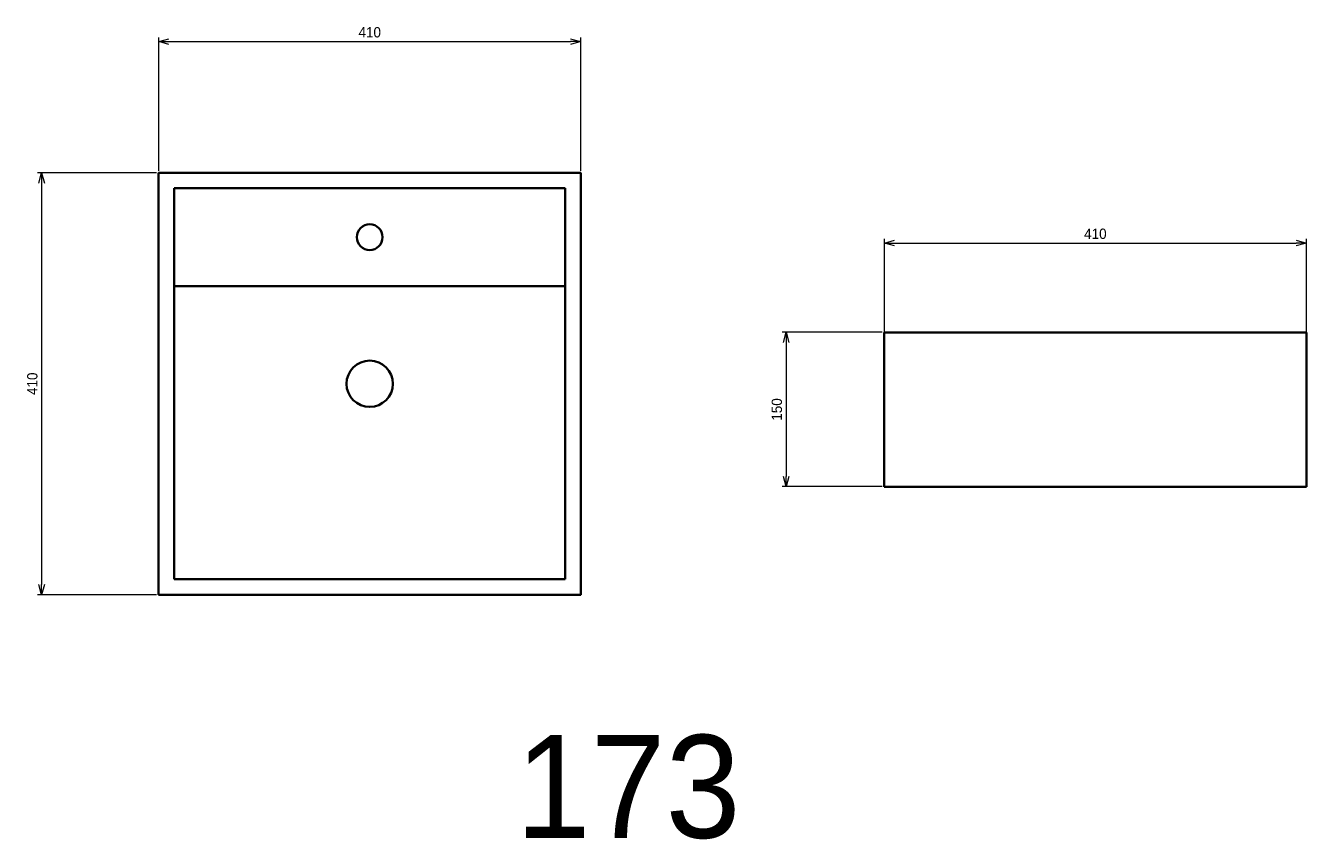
# Model space of a CAD drawing. Header units: millimetres. Extents: x 390 to 1634, y 181 to 972.
import ezdxf

# ---------------------------------------------------------------- set-up
doc = ezdxf.new("R2010")
doc.units = ezdxf.units.MM
doc.header["$LTSCALE"] = 0.3
doc.layers.add('HOJO', color=8, linetype='Continuous', lineweight=13, plot=False)
doc.layers.add('HOJO @ 4', color=8, linetype='Continuous', lineweight=13, plot=False)
for name, color, linetype, lineweight in [('実線', 3, 'Continuous', 35), ('寸法', 2, 'Continuous', 18), ('寸法 @ 4', 2, 'Continuous', 18), ('細線', 7, 'Continuous', 18)]:
    doc.layers.add(name, color=color, linetype=linetype, lineweight=lineweight)
doc.styles.add('MS Pゴシック', font='txt')
doc.styles.get("Standard").update_dxf_attribs({"font": 'txt.shx', "bigfont": 'bigfont.shx'})
doc.dimstyles.new('MyDim S＝1：4', dxfattribs={"dimtxt": 2.5, "dimasz": 2.5, "dimexe": 1, "dimexo": 0.5, "dimgap": 1, "dimtad": 3, "dimdsep": 46, "dimtxsty": 'MS Pゴシック', "dimblk": 'OPEN30', "dimcen": 0, "dimclrd": 256, "dimclre": 256, "dimclrt": 256, "dimazin": 2, "dimtfac": 1, "dimtmove": 0, "dimatfit": 3, "dimldrblk": 'OPEN30', "dimfxl": 1, "dimlwd": 18, "dimlwe": 18, "dimarcsym": 0})

# ---------------------------------------------------------------- blocks, each defined once
blk = doc.blocks.new('_Open30')
at = {"color": 0, "lineweight": -2}
for p, q in [((-1, 0.27), (0, 0)), ((0, 0), (-1, -0.27)), ((0, 0), (-1, 0))]:
    blk.add_line(p, q, dxfattribs=at)
blk = doc.blocks.new('*D14')
at = {"layer": 'Defpoints', "color": 0, "transparency": 16777216}
for p in [(1634.4, 761.1), (1224.4, 564.4), (1634.4, 564.4)]:
    blk.add_point(p, dxfattribs=at)
at = {"layer": '寸法', "lineweight": 18, "transparency": 16777216}
for p, q in [((1224.4, 566.4), (1224.4, 765.1)), ((1234.4, 761.1), (1624.4, 761.1)), ((1634.4, 566.4), (1634.4, 765.1))]:
    blk.add_line(p, q, dxfattribs=at)
at = {"layer": '寸法', "lineweight": 18, "transparency": 16777216, "xscale": 10, "yscale": 10, "zscale": 10, "rotation": 180}
blk.add_blockref('_Open30', (1224.4, 761.1), dxfattribs=at)
at = {"layer": '寸法', "lineweight": 18, "transparency": 16777216, "xscale": 10, "yscale": 10, "zscale": 10}
blk.add_blockref('_Open30', (1634.4, 761.1), dxfattribs=at)
at = {"layer": '寸法', "transparency": 16777216, "insert": (1429.4, 770.1), "char_height": 10, "attachment_point": 5, "style": 'MS Pゴシック'}
blk.add_mtext('410', dxfattribs=at)
blk = doc.blocks.new('*D15')
at = {"layer": 'Defpoints', "color": 0, "transparency": 16777216}
for p in [(1224.4, 674.4), (1129, 524.4), (1224.4, 524.4)]:
    blk.add_point(p, dxfattribs=at)
at = {"layer": '寸法', "lineweight": 18, "transparency": 16777216}
for p, q in [((1222.4, 674.4), (1125, 674.4)), ((1129, 664.4), (1129, 534.4)), ((1222.4, 524.4), (1125, 524.4))]:
    blk.add_line(p, q, dxfattribs=at)
at = {"layer": '寸法', "lineweight": 18, "transparency": 16777216, "xscale": 10, "yscale": 10, "zscale": 10}
for p, rotation in [((1129, 674.4), 90), ((1129, 524.4), 270)]:
    blk.add_blockref('_Open30', p, dxfattribs=dict(at, rotation=rotation))
at = {"layer": '寸法', "transparency": 16777216, "insert": (1120, 599.4), "char_height": 10, "attachment_point": 5, "rotation": 90, "style": 'MS Pゴシック'}
blk.add_mtext('150', dxfattribs=at)
blk = doc.blocks.new('*D13')
at = {"layer": 'Defpoints', "color": 0, "transparency": 16777216}
for p in [(929.5, 956.9), (519.5, 829.4), (929.5, 829.4)]:
    blk.add_point(p, dxfattribs=at)
at = {"layer": '寸法', "lineweight": 18, "transparency": 16777216}
for p, q in [((519.5, 831.4), (519.5, 960.9)), ((929.5, 831.4), (929.5, 960.9)), ((529.5, 956.9), (919.5, 956.9))]:
    blk.add_line(p, q, dxfattribs=at)
at = {"layer": '寸法', "lineweight": 18, "transparency": 16777216, "xscale": 10, "yscale": 10, "zscale": 10, "rotation": 180}
blk.add_blockref('_Open30', (519.5, 956.9), dxfattribs=at)
at = {"layer": '寸法', "lineweight": 18, "transparency": 16777216, "xscale": 10, "yscale": 10, "zscale": 10}
blk.add_blockref('_Open30', (929.5, 956.9), dxfattribs=at)
at = {"layer": '寸法', "transparency": 16777216, "insert": (724.5, 965.9), "char_height": 10, "attachment_point": 5, "style": 'MS Pゴシック'}
blk.add_mtext('410', dxfattribs=at)
blk = doc.blocks.new('*D16')
at = {"layer": 'Defpoints', "color": 0, "transparency": 16777216}
for p in [(519.5, 829.4), (405.8, 419.4), (519.5, 419.4)]:
    blk.add_point(p, dxfattribs=at)
at = {"layer": 'HOJO', "lineweight": 18, "transparency": 16777216}
for p, q in [((517.5, 829.4), (401.8, 829.4)), ((405.8, 819.4), (405.8, 429.4)), ((517.5, 419.4), (401.8, 419.4))]:
    blk.add_line(p, q, dxfattribs=at)
at = {"layer": 'HOJO', "lineweight": 18, "transparency": 16777216, "xscale": 10, "yscale": 10, "zscale": 10}
for p, rotation in [((405.8, 829.4), 90), ((405.8, 419.4), 270)]:
    blk.add_blockref('_Open30', p, dxfattribs=dict(at, rotation=rotation))
at = {"layer": 'HOJO', "transparency": 16777216, "insert": (396.8, 624.4), "char_height": 10, "attachment_point": 5, "rotation": 90, "style": 'MS Pゴシック'}
blk.add_mtext('410', dxfattribs=at)

msp = doc.modelspace()

# ---------------------------------------------------------------- linework, layer by layer
at = {"layer": '実線'}
for p, q in [((914.464, 814.369), (534.464, 814.369)), ((534.464, 814.369), (534.464, 434.369)), ((914.464, 434.369), (914.464, 814.369)), ((914.464, 719.369), (534.464, 719.369)), ((1634.359, 674.369), (1224.359, 674.369)), ((1224.359, 674.369), (1224.359, 524.369)), ((1634.359, 674.369), (1634.359, 524.369)), ((1634.359, 524.369), (1224.359, 524.369)), ((534.464, 434.369), (914.464, 434.369))]:
    msp.add_line(p, q, dxfattribs=at)
msp.add_lwpolyline([(519.464, 419.369), (929.464, 419.369), (929.464, 829.369), (519.464, 829.369)], close=True, dxfattribs=at)
for centre, radius in [((724.464, 766.869), 12.5), ((724.464, 624.369), 22.5)]:
    msp.add_circle(centre, radius, dxfattribs=at)
at = {"layer": '寸法'}
for p in [(914.464, 719.369), (914.464, 624.369), (914.464, 529.369)]:
    msp.add_point(p, dxfattribs=at)

# ---------------------------------------------------------------- texts
at = {"layer": '細線', "insert": (975.522, 232.39), "char_height": 100, "width": 1129.44951, "attachment_point": 5}
msp.add_mtext('{\\fMS PMincho|b0|i0|c128|p18;173}', dxfattribs=at)

# ---------------------------------------------------------------- dimensions: what is measured, and where the dimension line sits
at = {"layer": 'HOJO @ 4'}
dim = msp.add_linear_dim(base=(405.795, 419.369), p1=(519.464, 829.369), p2=(519.464, 419.369), angle=90, dimstyle='MyDim S＝1：4', override={"dimscale": 4, "dimtix": 0, "dimtofl": 1, "dimtmove": 0, "dimatfit": 3}, dxfattribs=at)
dim.commit()
dim.dimension.update_dxf_attribs({"geometry": '*D16', "text_midpoint": (396.795, 624.369)})
at = {"layer": '寸法 @ 4'}
for base, p1, p2, picture, middle in [((929.464, 956.897), (519.464, 829.369), (929.464, 829.369), '*D13', (724.464, 965.897)), ((1634.359, 761.108), (1224.359, 564.369), (1634.359, 564.369), '*D14', (1429.359, 770.108))]:
    dim = msp.add_linear_dim(base=base, p1=p1, p2=p2, dimstyle='MyDim S＝1：4', override={"dimscale": 4, "dimtix": 0, "dimtofl": 1, "dimtmove": 0, "dimatfit": 3}, dxfattribs=at)
    dim.commit()
    dim.dimension.update_dxf_attribs({"geometry": picture, "text_midpoint": middle})
dim = msp.add_linear_dim(base=(1129.033, 524.369), p1=(1224.359, 674.369), p2=(1224.359, 524.369), angle=90, dimstyle='MyDim S＝1：4', override={"dimscale": 4, "dimtix": 0, "dimtofl": 1, "dimtmove": 0, "dimatfit": 3}, dxfattribs=at)
dim.commit()
dim.dimension.update_dxf_attribs({"geometry": '*D15', "text_midpoint": (1120.033, 599.369)})

doc.saveas('drawing.dxf')
